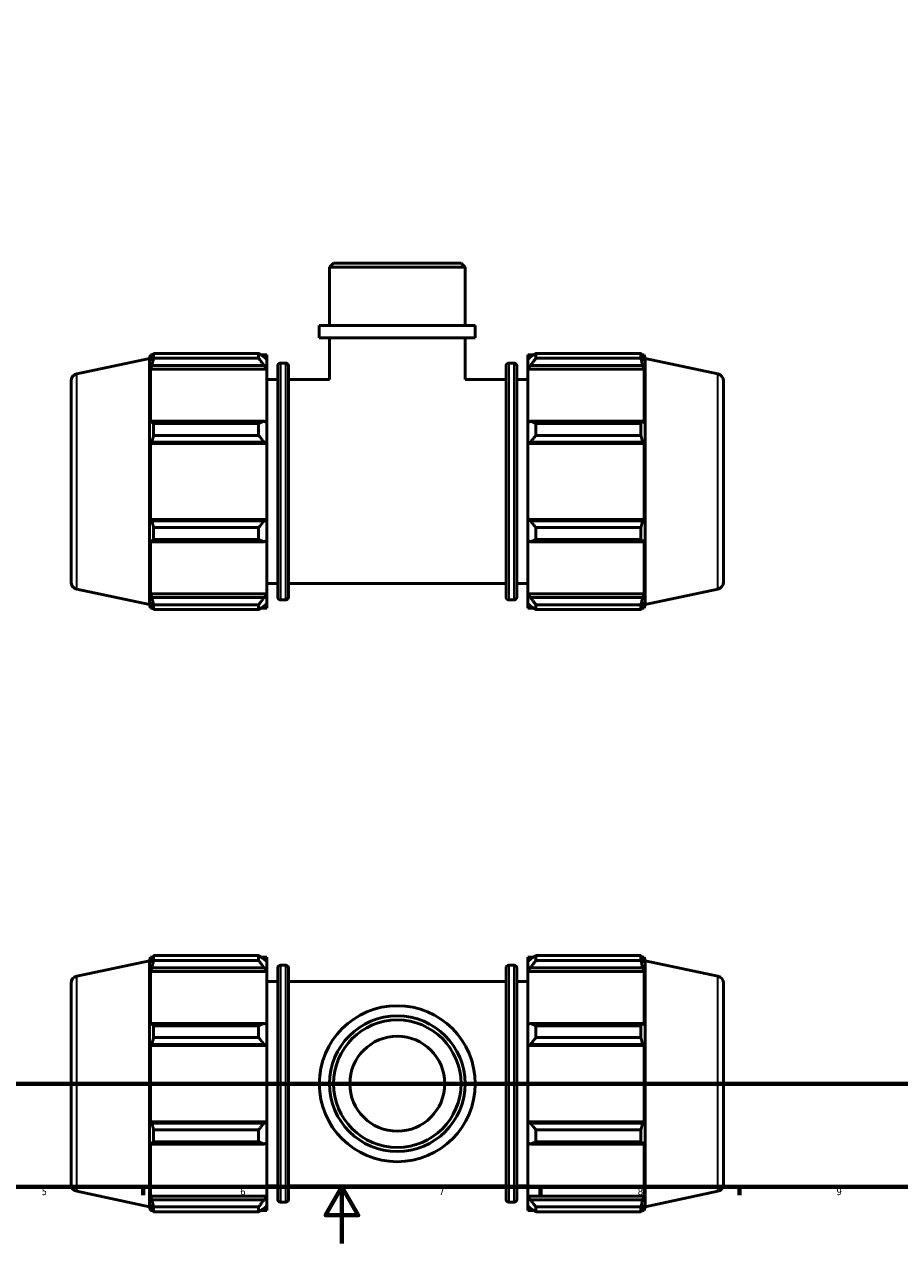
# Model space of a CAD drawing. Header units: millimetres. Extents: x 0 to 931, y 0 to 859.
# Tile 2 of 6: x 309 to 617, y 0 to 430. Entities that reach past the tile are written whole.
import ezdxf

# ---------------------------------------------------------------- set-up
doc = ezdxf.new("R2010")
doc.units = ezdxf.units.MM
doc.linetypes.add('CHAIN', pattern=[0.7087, 0.4724, -0.0591, 0.1181, -0.0591])
for name, color, linetype, lineweight in [('Border (ISO)', 7, 'Continuous', 70), ('Section Line (ISO)', 7, 'CHAIN', 70), ('Visible (ISO)', 7, 'Continuous', 50), ('Visible Narrow (ISO)', 7, 'Continuous', 35)]:
    doc.layers.add(name, color=color, linetype=linetype, lineweight=lineweight)
doc.styles.add('Label Text (ISO)', font='tahoma.ttf')
doc.styles.add('Note Text (ISO)', font='tahoma.ttf')

# ---------------------------------------------------------------- blocks, each defined once
blk = doc.blocks.new('Borders Default Border')
at = {"layer": 'Border (ISO)'}
for p, q in [((350.42, 20), (350.42, 17.1)), ((490.58, 20), (490.58, 17.1)), ((560.67, 20), (560.67, 17.1))]:
    blk.add_line(p, q, dxfattribs=at)
at = {"layer": 'Border (ISO)', "flags": 128}
for points in [[(20, 20), (20, 574), (821, 574), (821, 20), (20, 20)], [(420.5, 0), (420.5, 20), (414.73, 10), (426.27, 10), (420.5, 20)]]:
    blk.add_lwpolyline(points, dxfattribs=at)
at = {"layer": 'Border (ISO)', "color": 232, "true_color": 0xca0064, "char_height": 2.5, "attachment_point": 7, "style": 'Note Text (ISO)'}
for s, insert in [('5', (314.64, 17.05)), ('6', (384.66, 17.05)), ('7', (454.77, 17.1)), ('8', (524.81, 17.04)), ('9', (594.88, 17.05))]:
    blk.add_mtext(s, dxfattribs=dict(at, insert=insert))
blk = doc.blocks.new('2dTransSection0')
at = {"layer": 'Section Line (ISO)', "linetype": 'CHAIN'}
blk.add_line((199.86, 56.35), (784.34, 56.35), dxfattribs=at)
at = {"layer": 'Section Line (ISO)', "linetype": 'Continuous', "lineweight": 140}
for p, q in [((199.86, 56.35), (210.65, 56.35)), ((773.55, 56.35), (784.34, 56.35))]:
    blk.add_line(p, q, dxfattribs=at)
at = {"layer": 'Section Line (ISO)', "linetype": 'Continuous'}
for p, q in [((205.25, 56.35), (204.75, 53.85)), ((205.25, 53.85), (205.25, 56.35)), ((205.75, 53.85), (205.25, 56.35)), ((778.95, 56.35), (778.45, 53.85)), ((778.95, 53.85), (778.95, 56.35)), ((779.45, 53.85), (778.95, 56.35)), ((204.75, 53.85), (205.75, 53.85)), ((205.25, 48.99), (205.25, 53.85)), ((778.45, 53.85), (779.45, 53.85)), ((778.95, 48.99), (778.95, 53.85))]:
    blk.add_line(p, q, dxfattribs=at)
at = {"layer": 'Section Line (ISO)', "linetype": 'Continuous', "flags": 128}
for points in [[(205.75, 53.85), (205.25, 56.35), (204.75, 53.85), (205.75, 53.85)], [(779.45, 53.85), (778.95, 56.35), (778.45, 53.85), (779.45, 53.85)]]:
    blk.add_lwpolyline(points, dxfattribs=at)
at = {"layer": 'Section Line (ISO)'}
for points in [[(205.75, 53.85), (205.25, 56.35), (204.75, 53.85), (205.75, 53.85)], [(779.45, 53.85), (778.95, 56.35), (778.45, 53.85), (779.45, 53.85)]]:
    blk.add_solid(points, dxfattribs=at)
at = {"layer": 'Section Line (ISO)', "char_height": 3.5, "attachment_point": 7, "style": 'Label Text (ISO)'}
for insert in [(204.19, 44.35), (777.88, 44.35)]:
    blk.add_mtext('B', dxfattribs=dict(at, insert=insert))

msp = doc.modelspace()

# ---------------------------------------------------------------- linework, layer by layer
at = {"layer": 'Visible (ISO)'}
for p, q in [((417.564, 345.599), (416.13, 344.165)), ((463.933, 344.165), (416.13, 344.165)), ((416.13, 323.599), (416.13, 344.165)), ((417.564, 345.599), (462.499, 345.599)), ((462.499, 345.599), (463.933, 344.165)), ((463.933, 323.599), (463.933, 344.165)), ((467.518, 323.599), (412.544, 323.599)), ((412.544, 319.199), (412.544, 323.599)), ((467.518, 319.199), (467.518, 323.599)), ((467.518, 319.199), (412.544, 319.199)), ((416.13, 304.599), (416.13, 319.199)), ((463.933, 304.599), (463.933, 319.199)), ((354.137, 313.764), (391.151, 313.764)), ((354.137, 312.028), (354.137, 313.764)), ((391.151, 312.028), (391.151, 313.764)), ((488.911, 313.764), (488.911, 312.028)), ((488.911, 313.764), (525.926, 313.764)), ((525.926, 312.028), (525.926, 313.764)), ((327.011, 306.52), (352.631, 311.966)), ((352.631, 311.966), (353.045, 313.239)), ((352.631, 225.233), (352.631, 311.966)), ((353.045, 313.239), (353.045, 311.173)), ((353.045, 313.239), (353.865, 313.239)), ((353.513, 312.547), (353.045, 311.173)), ((353.045, 308.195), (353.513, 309.473)), ((353.513, 309.473), (393.071, 309.473)), ((391.151, 312.028), (354.137, 312.028)), ((391.988, 313.239), (394.031, 313.239)), ((394.031, 311.631), (393.071, 312.547)), ((393.071, 309.473), (394.031, 308.621)), ((394.031, 311.631), (394.031, 313.239)), ((394.031, 311.631), (394.031, 308.621)), ((398.865, 310.359), (400.698, 310.359)), ((479.365, 310.359), (481.198, 310.359)), ((486.031, 313.239), (486.031, 311.631)), ((486.031, 313.239), (488.075, 313.239)), ((486.991, 312.547), (486.031, 311.631)), ((486.031, 308.621), (486.031, 311.631)), ((486.031, 308.621), (486.991, 309.473)), ((486.991, 309.473), (526.55, 309.473)), ((525.926, 312.028), (488.911, 312.028)), ((526.198, 313.239), (527.017, 313.239)), ((527.017, 311.173), (526.55, 312.547)), ((526.55, 309.473), (527.017, 308.195)), ((527.017, 311.173), (527.017, 313.239)), ((527.431, 311.966), (527.017, 313.239)), ((527.431, 225.233), (527.431, 311.966)), ((553.051, 306.52), (527.431, 311.966)), ((353.045, 308.195), (353.045, 289.212)), ((394.031, 308.195), (353.045, 308.195)), ((394.031, 308.621), (394.031, 308.195)), ((394.031, 289.433), (394.031, 308.195)), ((397.865, 227.839), (397.865, 309.359)), ((401.698, 309.359), (401.698, 227.839)), ((478.365, 227.839), (478.365, 309.359)), ((482.198, 309.359), (482.198, 227.839)), ((486.031, 308.195), (486.031, 308.621)), ((486.031, 308.195), (486.031, 289.433)), ((486.031, 308.195), (527.017, 308.195)), ((527.017, 289.212), (527.017, 308.195)), ((325.031, 304.075), (325.031, 233.124)), ((394.031, 304.599), (397.865, 304.599)), ((401.698, 304.599), (416.13, 304.599)), ((463.933, 304.599), (478.365, 304.599)), ((482.198, 304.599), (486.031, 304.599)), ((555.031, 304.075), (555.031, 233.124)), ((353.513, 289.877), (353.045, 289.212)), ((393.071, 289.877), (353.513, 289.877)), ((354.137, 284.852), (354.137, 289.043)), ((354.137, 289.043), (391.151, 289.043)), ((391.151, 284.852), (391.151, 289.043)), ((394.031, 289.433), (393.071, 289.877)), ((394.031, 289.433), (394.031, 282.167)), ((486.991, 289.877), (486.031, 289.433)), ((486.031, 282.167), (486.031, 289.433)), ((526.55, 289.877), (486.991, 289.877)), ((488.911, 289.043), (488.911, 284.852)), ((488.911, 289.043), (525.926, 289.043)), ((525.926, 284.852), (525.926, 289.043)), ((527.017, 289.212), (526.55, 289.877)), ((391.151, 284.852), (354.137, 284.852)), ((525.926, 284.852), (488.911, 284.852)), ((353.045, 282.023), (353.513, 282.456)), ((394.031, 282.023), (353.045, 282.023)), ((353.045, 282.023), (353.045, 255.176)), ((353.513, 282.456), (393.071, 282.456)), ((393.071, 282.456), (394.031, 282.167)), ((394.031, 282.167), (394.031, 282.023)), ((394.031, 255.176), (394.031, 282.023)), ((486.031, 282.167), (486.991, 282.456)), ((486.031, 282.023), (486.031, 282.167)), ((486.031, 282.023), (486.031, 255.176)), ((486.031, 282.023), (527.017, 282.023)), ((486.991, 282.456), (526.55, 282.456)), ((526.55, 282.456), (527.017, 282.023)), ((527.017, 255.176), (527.017, 282.023)), ((353.513, 254.743), (353.045, 255.176)), ((394.031, 255.176), (353.045, 255.176)), ((393.071, 254.743), (353.513, 254.743)), ((394.031, 255.031), (393.071, 254.743)), ((394.031, 255.176), (394.031, 255.031)), ((394.031, 255.031), (394.031, 247.765)), ((486.031, 255.031), (486.031, 255.176)), ((486.031, 255.176), (527.017, 255.176)), ((486.991, 254.743), (486.031, 255.031)), ((486.031, 247.765), (486.031, 255.031)), ((526.55, 254.743), (486.991, 254.743)), ((527.017, 255.176), (526.55, 254.743)), ((354.137, 248.156), (354.137, 252.346)), ((354.137, 252.346), (391.151, 252.346)), ((391.151, 248.156), (391.151, 252.346)), ((488.911, 252.346), (488.911, 248.156)), ((488.911, 252.346), (525.926, 252.346)), ((525.926, 248.156), (525.926, 252.346)), ((353.045, 247.987), (353.513, 247.322)), ((353.045, 247.987), (353.045, 229.003)), ((353.513, 247.322), (393.071, 247.322)), ((391.151, 248.156), (354.137, 248.156)), ((393.071, 247.322), (394.031, 247.765)), ((394.031, 229.003), (394.031, 247.765)), ((486.031, 247.765), (486.991, 247.322)), ((486.031, 247.765), (486.031, 229.003)), ((486.991, 247.322), (526.55, 247.322)), ((525.926, 248.156), (488.911, 248.156)), ((526.55, 247.322), (527.017, 247.987)), ((527.017, 229.003), (527.017, 247.987)), ((394.031, 232.599), (397.865, 232.599)), ((401.698, 232.599), (478.365, 232.599)), ((482.198, 232.599), (486.031, 232.599)), ((327.011, 230.678), (352.631, 225.233)), ((353.513, 227.726), (353.045, 229.003)), ((394.031, 229.003), (353.045, 229.003)), ((394.031, 228.577), (393.071, 227.726)), ((394.031, 229.003), (394.031, 228.577)), ((394.031, 228.577), (394.031, 225.568)), ((486.031, 228.577), (486.031, 229.003)), ((486.031, 229.003), (527.017, 229.003)), ((486.031, 225.568), (486.031, 228.577)), ((486.991, 227.726), (486.031, 228.577)), ((527.017, 229.003), (526.55, 227.726)), ((553.051, 230.678), (527.431, 225.233)), ((352.631, 225.233), (353.045, 223.959)), ((353.045, 226.025), (353.513, 224.652)), ((353.045, 226.025), (353.045, 223.959)), ((353.045, 223.959), (353.865, 223.959)), ((393.071, 227.726), (353.513, 227.726)), ((354.137, 223.435), (354.137, 225.17)), ((354.137, 225.17), (391.151, 225.17)), ((391.151, 223.435), (391.151, 225.17)), ((391.988, 223.959), (394.031, 223.959)), ((393.071, 224.652), (394.031, 225.568)), ((394.031, 223.959), (394.031, 225.568)), ((398.865, 226.839), (400.698, 226.839)), ((479.365, 226.839), (481.198, 226.839)), ((486.031, 225.568), (486.991, 224.652)), ((486.031, 225.568), (486.031, 223.959)), ((486.031, 223.959), (488.075, 223.959)), ((526.55, 227.726), (486.991, 227.726)), ((488.911, 225.17), (488.911, 223.435)), ((488.911, 225.17), (525.926, 225.17)), ((525.926, 223.435), (525.926, 225.17)), ((526.198, 223.959), (527.017, 223.959)), ((526.55, 224.652), (527.017, 226.025)), ((527.017, 223.959), (527.017, 226.025)), ((527.431, 225.233), (527.017, 223.959)), ((391.151, 223.435), (354.137, 223.435)), ((525.926, 223.435), (488.911, 223.435)), ((327.011, 94.271), (352.631, 99.716)), ((352.631, 99.716), (353.045, 100.99)), ((352.631, 12.983), (352.631, 99.716)), ((353.045, 100.99), (353.045, 98.924)), ((353.045, 100.99), (353.865, 100.99)), ((353.513, 100.297), (353.045, 98.924)), ((354.137, 99.778), (354.137, 101.514)), ((354.137, 101.514), (391.151, 101.514)), ((391.151, 99.778), (354.137, 99.778)), ((391.151, 99.778), (391.151, 101.514)), ((391.988, 100.99), (394.031, 100.99)), ((394.031, 99.381), (393.071, 100.297)), ((394.031, 99.381), (394.031, 100.99)), ((394.031, 99.381), (394.031, 96.372)), ((486.031, 100.99), (486.031, 99.381)), ((486.031, 100.99), (488.075, 100.99)), ((486.991, 100.297), (486.031, 99.381)), ((486.031, 96.372), (486.031, 99.381)), ((488.911, 101.514), (488.911, 99.778)), ((488.911, 101.514), (525.926, 101.514)), ((525.926, 99.778), (488.911, 99.778)), ((525.926, 99.778), (525.926, 101.514)), ((526.198, 100.99), (527.017, 100.99)), ((527.017, 98.924), (526.55, 100.297)), ((527.017, 98.924), (527.017, 100.99)), ((527.431, 99.716), (527.017, 100.99)), ((527.431, 12.983), (527.431, 99.716)), ((553.051, 94.271), (527.431, 99.716)), ((353.045, 95.946), (353.513, 97.223)), ((394.031, 95.946), (353.045, 95.946)), ((353.045, 95.946), (353.045, 76.962)), ((353.513, 97.223), (393.071, 97.223)), ((393.071, 97.223), (394.031, 96.372)), ((394.031, 96.372), (394.031, 95.946)), ((394.031, 77.184), (394.031, 95.946)), ((397.865, 15.59), (397.865, 97.11)), ((398.865, 98.11), (400.698, 98.11)), ((401.698, 97.11), (401.698, 15.59)), ((478.365, 15.59), (478.365, 97.11)), ((479.365, 98.11), (481.198, 98.11)), ((482.198, 97.11), (482.198, 15.59)), ((486.031, 96.372), (486.991, 97.223)), ((486.031, 95.946), (486.031, 96.372)), ((486.031, 95.946), (486.031, 77.184)), ((486.031, 95.946), (527.017, 95.946)), ((486.991, 97.223), (526.55, 97.223)), ((526.55, 97.223), (527.017, 95.946)), ((527.017, 76.962), (527.017, 95.946)), ((325.031, 91.825), (325.031, 20.874)), ((394.031, 92.35), (397.865, 92.35)), ((401.698, 92.35), (478.365, 92.35)), ((482.198, 92.35), (486.031, 92.35)), ((555.031, 91.825), (555.031, 20.874)), ((353.513, 77.627), (353.045, 76.962)), ((393.071, 77.627), (353.513, 77.627)), ((394.031, 77.184), (393.071, 77.627)), ((486.991, 77.627), (486.031, 77.184)), ((526.55, 77.627), (486.991, 77.627)), ((527.017, 76.962), (526.55, 77.627)), ((354.137, 72.603), (354.137, 76.793)), ((354.137, 76.793), (391.151, 76.793)), ((391.151, 72.603), (391.151, 76.793)), ((394.031, 77.184), (394.031, 69.917)), ((486.031, 69.917), (486.031, 77.184)), ((488.911, 76.793), (488.911, 72.603)), ((488.911, 76.793), (525.926, 76.793)), ((525.926, 72.603), (525.926, 76.793)), ((353.045, 69.773), (353.513, 70.206)), ((394.031, 69.773), (353.045, 69.773)), ((353.045, 69.773), (353.045, 42.926)), ((353.513, 70.206), (393.071, 70.206)), ((391.151, 72.603), (354.137, 72.603)), ((393.071, 70.206), (394.031, 69.917)), ((394.031, 69.917), (394.031, 69.773)), ((394.031, 42.926), (394.031, 69.773)), ((486.031, 69.917), (486.991, 70.206)), ((486.031, 69.773), (486.031, 69.917)), ((486.031, 69.773), (486.031, 42.926)), ((486.031, 69.773), (527.017, 69.773)), ((486.991, 70.206), (526.55, 70.206)), ((525.926, 72.603), (488.911, 72.603)), ((526.55, 70.206), (527.017, 69.773)), ((527.017, 42.926), (527.017, 69.773)), ((353.513, 42.493), (353.045, 42.926)), ((394.031, 42.926), (353.045, 42.926)), ((393.071, 42.493), (353.513, 42.493)), ((354.137, 40.097), (391.151, 40.097)), ((354.137, 35.906), (354.137, 40.097)), ((391.151, 35.906), (391.151, 40.097)), ((394.031, 42.782), (393.071, 42.493)), ((394.031, 42.926), (394.031, 42.782)), ((394.031, 42.782), (394.031, 35.516)), ((486.031, 42.782), (486.031, 42.926)), ((486.031, 42.926), (527.017, 42.926)), ((486.031, 35.516), (486.031, 42.782)), ((486.991, 42.493), (486.031, 42.782)), ((526.55, 42.493), (486.991, 42.493)), ((488.911, 40.097), (488.911, 35.906)), ((488.911, 40.097), (525.926, 40.097)), ((525.926, 35.906), (525.926, 40.097)), ((527.017, 42.926), (526.55, 42.493)), ((353.045, 35.737), (353.045, 16.753)), ((353.045, 35.737), (353.513, 35.072)), ((353.513, 35.072), (393.071, 35.072)), ((391.151, 35.906), (354.137, 35.906)), ((393.071, 35.072), (394.031, 35.516)), ((394.031, 16.753), (394.031, 35.516)), ((486.031, 35.516), (486.031, 16.753)), ((486.031, 35.516), (486.991, 35.072)), ((486.991, 35.072), (526.55, 35.072)), ((525.926, 35.906), (488.911, 35.906)), ((526.55, 35.072), (527.017, 35.737)), ((527.017, 16.753), (527.017, 35.737)), ((327.011, 18.429), (352.631, 12.983)), ((394.031, 20.35), (397.865, 20.35)), ((401.698, 20.35), (478.365, 20.35)), ((482.198, 20.35), (486.031, 20.35)), ((553.051, 18.429), (527.431, 12.983)), ((352.631, 12.983), (353.045, 11.71)), ((353.513, 15.476), (353.045, 16.753)), ((394.031, 16.753), (353.045, 16.753)), ((353.045, 13.776), (353.513, 12.402)), ((353.045, 13.776), (353.045, 11.71)), ((393.071, 15.476), (353.513, 15.476)), ((354.137, 11.185), (354.137, 12.921)), ((354.137, 12.921), (391.151, 12.921)), ((391.151, 11.185), (391.151, 12.921)), ((394.031, 16.328), (393.071, 15.476)), ((393.071, 12.402), (394.031, 13.318)), ((394.031, 16.753), (394.031, 16.328)), ((394.031, 16.328), (394.031, 13.318)), ((394.031, 11.71), (394.031, 13.318)), ((398.865, 14.59), (400.698, 14.59)), ((479.365, 14.59), (481.198, 14.59)), ((486.031, 16.328), (486.031, 16.753)), ((486.031, 16.753), (527.017, 16.753)), ((486.031, 13.318), (486.031, 16.328)), ((486.991, 15.476), (486.031, 16.328)), ((486.031, 13.318), (486.031, 11.71)), ((486.031, 13.318), (486.991, 12.402)), ((526.55, 15.476), (486.991, 15.476)), ((488.911, 12.921), (488.911, 11.185)), ((488.911, 12.921), (525.926, 12.921)), ((525.926, 11.185), (525.926, 12.921)), ((527.017, 16.753), (526.55, 15.476)), ((526.55, 12.402), (527.017, 13.776)), ((527.017, 11.71), (527.017, 13.776)), ((527.431, 12.983), (527.017, 11.71)), ((353.045, 11.71), (353.865, 11.71)), ((391.151, 11.185), (354.137, 11.185)), ((391.988, 11.71), (394.031, 11.71)), ((486.031, 11.71), (488.075, 11.71)), ((525.926, 11.185), (488.911, 11.185)), ((526.198, 11.71), (527.017, 11.71))]:
    msp.add_line(p, q, dxfattribs=at)
for radius in [27.487, 23.901, 22.467, 16.731]:
    msp.add_circle((440.031, 56.35), radius, dxfattribs=at)
for centre, radius, start, end in [((398.865, 309.359), 1, 90, 180), ((400.698, 309.359), 1, 0, 90), ((479.365, 309.359), 1, 90, 180), ((481.198, 309.359), 1, 0, 90), ((327.531, 304.075), 2.5, 102, 180), ((552.531, 304.075), 2.5, 0, 78), ((327.531, 233.124), 2.5, 180, 258), ((552.531, 233.124), 2.5, 282, 0), ((398.865, 227.839), 1, 180, 270), ((400.698, 227.839), 1, 270, 0), ((479.365, 227.839), 1, 180, 270), ((481.198, 227.839), 1, 270, 0), ((398.865, 97.11), 1, 90, 180), ((400.698, 97.11), 1, 0, 90), ((479.365, 97.11), 1, 90, 180), ((481.198, 97.11), 1, 0, 90), ((327.531, 91.825), 2.5, 102, 180), ((552.531, 91.825), 2.5, 0, 78), ((327.531, 20.874), 2.5, 180, 258), ((552.531, 20.874), 2.5, 282, 0), ((398.865, 15.59), 1, 180, 270), ((400.698, 15.59), 1, 270, 0), ((479.365, 15.59), 1, 180, 270), ((481.198, 15.59), 1, 270, 0)]:
    msp.add_arc(centre, radius, start, end, dxfattribs=at)
for points, weights in [([(353.513, 312.547), (353.812, 313.143), (354.137, 313.764)], [1.0012831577, 1.00105004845, 1]), ([(393.071, 312.547), (392.15, 313.143), (391.151, 313.764)], [1.00560255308, 1.01069401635, 1.01498202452]), ([(488.911, 313.764), (487.913, 313.143), (486.991, 312.547)], [1.01498202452, 1.01069401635, 1.00560255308]), ([(525.926, 313.764), (526.25, 313.143), (526.55, 312.547)], [1, 1.00105004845, 1.0012831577]), ([(354.137, 312.028), (353.812, 310.724), (353.513, 309.473)], [1, 1.00105004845, 1.0012831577]), ([(391.151, 312.028), (392.15, 310.724), (393.071, 309.473)], [1.01498202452, 1.01069401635, 1.00560255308]), ([(486.991, 309.473), (487.913, 310.724), (488.911, 312.028)], [1.00560255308, 1.01069401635, 1.01498202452]), ([(526.55, 309.473), (526.25, 310.724), (525.926, 312.028)], [1.0012831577, 1.00105004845, 1]), ([(353.513, 289.877), (353.812, 289.468), (354.137, 289.043)], [1.0012831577, 1.00105004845, 1]), ([(393.071, 289.877), (392.15, 289.468), (391.151, 289.043)], [1.00560255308, 1.01069401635, 1.01498202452]), ([(488.911, 289.043), (487.913, 289.468), (486.991, 289.877)], [1.01498202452, 1.01069401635, 1.00560255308]), ([(525.926, 289.043), (526.25, 289.468), (526.55, 289.877)], [1, 1.00105004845, 1.0012831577]), ([(354.137, 284.852), (353.812, 283.63), (353.513, 282.456)], [1, 1.00105004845, 1.0012831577]), ([(391.151, 284.852), (392.15, 283.63), (393.071, 282.456)], [1.01498202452, 1.01069401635, 1.00560255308]), ([(486.991, 282.456), (487.913, 283.63), (488.911, 284.852)], [1.00560255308, 1.01069401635, 1.01498202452]), ([(526.55, 282.456), (526.25, 283.63), (525.926, 284.852)], [1.0012831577, 1.00105004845, 1]), ([(353.513, 254.743), (353.812, 253.569), (354.137, 252.346)], [1.0012831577, 1.00105004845, 1]), ([(393.071, 254.743), (392.15, 253.569), (391.151, 252.346)], [1.00560255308, 1.01069401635, 1.01498202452]), ([(488.911, 252.346), (487.913, 253.569), (486.991, 254.743)], [1.01498202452, 1.01069401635, 1.00560255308]), ([(525.926, 252.346), (526.25, 253.569), (526.55, 254.743)], [1, 1.00105004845, 1.0012831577]), ([(354.137, 248.156), (353.812, 247.73), (353.513, 247.322)], [1, 1.00105004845, 1.0012831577]), ([(391.151, 248.156), (392.15, 247.73), (393.071, 247.322)], [1.01498202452, 1.01069401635, 1.00560255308]), ([(486.991, 247.322), (487.913, 247.73), (488.911, 248.156)], [1.00560255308, 1.01069401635, 1.01498202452]), ([(526.55, 247.322), (526.25, 247.73), (525.926, 248.156)], [1.0012831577, 1.00105004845, 1]), ([(353.513, 227.726), (353.812, 226.474), (354.137, 225.17)], [1.0012831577, 1.00105004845, 1]), ([(354.137, 223.435), (353.812, 224.056), (353.513, 224.652)], [1, 1.00105004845, 1.0012831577]), ([(393.071, 227.726), (392.15, 226.474), (391.151, 225.17)], [1.00560255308, 1.01069401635, 1.01498202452]), ([(391.151, 223.435), (392.15, 224.056), (393.071, 224.652)], [1.01498202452, 1.01069401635, 1.00560255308]), ([(488.911, 225.17), (487.913, 226.474), (486.991, 227.726)], [1.01498202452, 1.01069401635, 1.00560255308]), ([(486.991, 224.652), (487.913, 224.056), (488.911, 223.435)], [1.00560255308, 1.01069401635, 1.01498202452]), ([(525.926, 225.17), (526.25, 226.474), (526.55, 227.726)], [1, 1.00105004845, 1.0012831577]), ([(526.55, 224.652), (526.25, 224.056), (525.926, 223.435)], [1.0012831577, 1.00105004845, 1]), ([(353.513, 100.297), (353.812, 100.893), (354.137, 101.514)], [1.0012831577, 1.00105004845, 1]), ([(354.137, 99.778), (353.812, 98.475), (353.513, 97.223)], [1, 1.00105004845, 1.0012831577]), ([(393.071, 100.297), (392.15, 100.893), (391.151, 101.514)], [1.00560255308, 1.01069401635, 1.01498202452]), ([(391.151, 99.778), (392.15, 98.475), (393.071, 97.223)], [1.01498202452, 1.01069401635, 1.00560255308]), ([(488.911, 101.514), (487.913, 100.893), (486.991, 100.297)], [1.01498202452, 1.01069401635, 1.00560255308]), ([(486.991, 97.223), (487.913, 98.475), (488.911, 99.778)], [1.00560255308, 1.01069401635, 1.01498202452]), ([(525.926, 101.514), (526.25, 100.893), (526.55, 100.297)], [1, 1.00105004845, 1.0012831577]), ([(526.55, 97.223), (526.25, 98.475), (525.926, 99.778)], [1.0012831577, 1.00105004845, 1]), ([(353.513, 77.627), (353.812, 77.219), (354.137, 76.793)], [1.0012831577, 1.00105004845, 1]), ([(393.071, 77.627), (392.15, 77.219), (391.151, 76.793)], [1.00560255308, 1.01069401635, 1.01498202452]), ([(488.911, 76.793), (487.913, 77.219), (486.991, 77.627)], [1.01498202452, 1.01069401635, 1.00560255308]), ([(525.926, 76.793), (526.25, 77.219), (526.55, 77.627)], [1, 1.00105004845, 1.0012831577]), ([(354.137, 72.603), (353.812, 71.38), (353.513, 70.206)], [1, 1.00105004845, 1.0012831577]), ([(391.151, 72.603), (392.15, 71.38), (393.071, 70.206)], [1.01498202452, 1.01069401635, 1.00560255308]), ([(486.991, 70.206), (487.913, 71.38), (488.911, 72.603)], [1.00560255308, 1.01069401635, 1.01498202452]), ([(526.55, 70.206), (526.25, 71.38), (525.926, 72.603)], [1.0012831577, 1.00105004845, 1]), ([(353.513, 42.493), (353.812, 41.319), (354.137, 40.097)], [1.0012831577, 1.00105004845, 1]), ([(393.071, 42.493), (392.15, 41.319), (391.151, 40.097)], [1.00560255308, 1.01069401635, 1.01498202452]), ([(488.911, 40.097), (487.913, 41.319), (486.991, 42.493)], [1.01498202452, 1.01069401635, 1.00560255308]), ([(525.926, 40.097), (526.25, 41.319), (526.55, 42.493)], [1, 1.00105004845, 1.0012831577]), ([(354.137, 35.906), (353.812, 35.481), (353.513, 35.072)], [1, 1.00105004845, 1.0012831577]), ([(391.151, 35.906), (392.15, 35.481), (393.071, 35.072)], [1.01498202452, 1.01069401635, 1.00560255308]), ([(486.991, 35.072), (487.913, 35.481), (488.911, 35.906)], [1.00560255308, 1.01069401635, 1.01498202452]), ([(526.55, 35.072), (526.25, 35.481), (525.926, 35.906)], [1.0012831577, 1.00105004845, 1]), ([(353.513, 15.476), (353.812, 14.225), (354.137, 12.921)], [1.0012831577, 1.00105004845, 1]), ([(393.071, 15.476), (392.15, 14.225), (391.151, 12.921)], [1.00560255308, 1.01069401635, 1.01498202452]), ([(488.911, 12.921), (487.913, 14.225), (486.991, 15.476)], [1.01498202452, 1.01069401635, 1.00560255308]), ([(525.926, 12.921), (526.25, 14.225), (526.55, 15.476)], [1, 1.00105004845, 1.0012831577]), ([(354.137, 11.185), (353.812, 11.806), (353.513, 12.402)], [1, 1.00105004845, 1.0012831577]), ([(391.151, 11.185), (392.15, 11.806), (393.071, 12.402)], [1.01498202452, 1.01069401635, 1.00560255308]), ([(486.991, 12.402), (487.913, 11.806), (488.911, 11.185)], [1.00560255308, 1.01069401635, 1.01498202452]), ([(526.55, 12.402), (526.25, 11.806), (525.926, 11.185)], [1.0012831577, 1.00105004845, 1])]:
    msp.add_rational_spline(points, weights, degree=2, dxfattribs=at)
at = {"layer": 'Visible Narrow (ISO)'}
for p, q in [((398.865, 309.845), (398.865, 227.353)), ((400.698, 227.353), (400.698, 309.845)), ((479.365, 309.845), (479.365, 227.353)), ((481.198, 227.353), (481.198, 309.845)), ((327.011, 231.145), (327.011, 306.053)), ((553.051, 231.145), (553.051, 306.053)), ((398.865, 97.596), (398.865, 15.104)), ((400.698, 15.104), (400.698, 97.596)), ((479.365, 97.596), (479.365, 15.104)), ((481.198, 15.104), (481.198, 97.596)), ((327.011, 18.896), (327.011, 93.804)), ((553.051, 18.896), (553.051, 93.804))]:
    msp.add_line(p, q, dxfattribs=at)

# ---------------------------------------------------------------- block references
msp.add_blockref('Borders Default Border', (0, 0))
at = {"layer": 'Section Line (ISO)'}
msp.add_blockref('2dTransSection0', (0, 0), dxfattribs=at)

doc.saveas('drawing.dxf')
